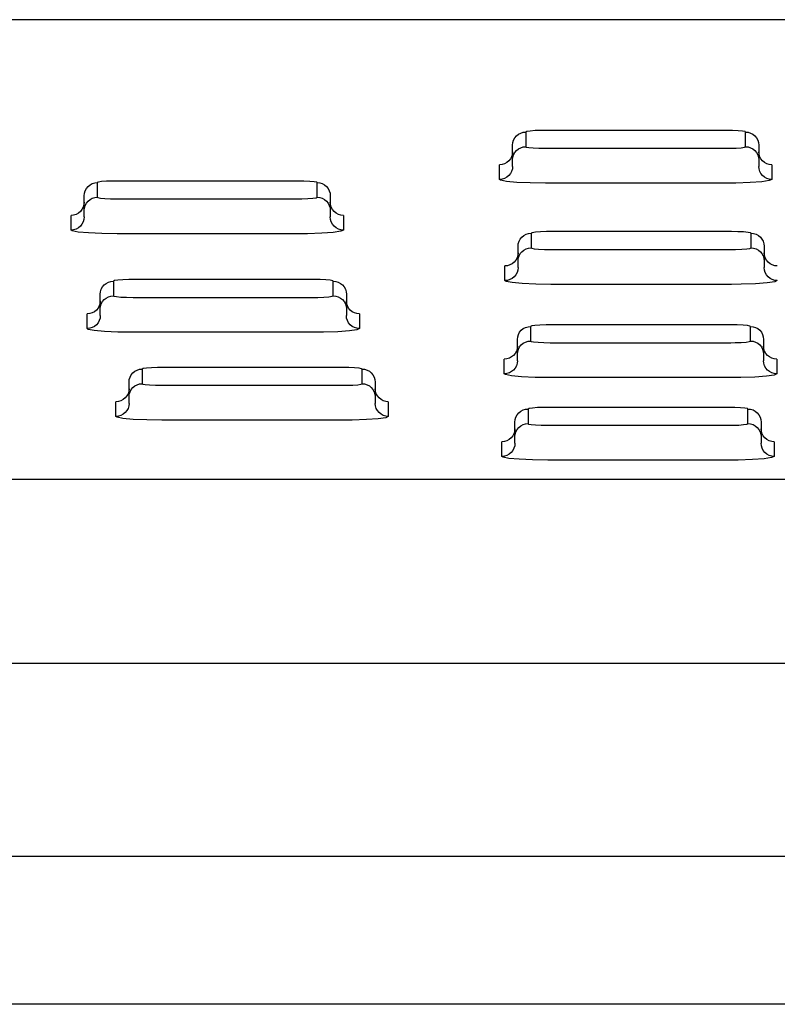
# Model space of a CAD drawing. Header units: millimetres. Extents: x 0 to 0.9, y 0 to 0.06.
# Tile 3 of 5: x 0.412 to 0.458, y 0 to 0.06. Entities that reach past the tile are written whole.
import ezdxf

# ---------------------------------------------------------------- set-up
doc = ezdxf.new("R2010")
doc.units = ezdxf.units.MM
doc.layers.add('BLOCKS', color=3, linetype='Continuous')

msp = doc.modelspace()

# ---------------------------------------------------------------- linework, layer by layer
at = {"layer": 'BLOCKS'}
for p, q in [((0.8648787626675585, 0.06000000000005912), (0.03512123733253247, 0.05999791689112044)), ((0.4431344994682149, 0.05315494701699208), (0.4431344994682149, 0.05226219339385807)), ((0.4553344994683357, 0.05325233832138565), (0.4443344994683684, 0.05325233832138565)), ((0.4565344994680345, 0.05226219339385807), (0.4565344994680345, 0.05315494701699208)), ((0.4423344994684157, 0.05146481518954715), (0.4423344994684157, 0.05235756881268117)), ((0.4573344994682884, 0.05235756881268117), (0.4573344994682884, 0.05146481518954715)), ((0.4443344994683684, 0.0521648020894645), (0.4553344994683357, 0.0521648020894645)), ((0.4415344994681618, 0.05026612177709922), (0.4415344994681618, 0.05115887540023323)), ((0.4423344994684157, 0.05106349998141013), (0.4423344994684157, 0.05146481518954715)), ((0.4573344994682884, 0.05146481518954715), (0.4573344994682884, 0.05106349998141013)), ((0.4581344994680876, 0.05115887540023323), (0.4581344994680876, 0.05026612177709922)), ((0.4170215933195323, 0.05007088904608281), (0.4170215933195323, 0.04917813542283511)), ((0.4292215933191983, 0.05016828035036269), (0.418221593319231, 0.05016828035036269)), ((0.4304215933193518, 0.04917813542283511), (0.4304215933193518, 0.05007088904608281)), ((0.4553344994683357, 0.05003887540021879), (0.4443344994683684, 0.05003887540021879)), ((0.4162215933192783, 0.0483807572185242), (0.4162215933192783, 0.04927351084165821)), ((0.4312215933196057, 0.04927351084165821), (0.4312215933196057, 0.0483807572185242)), ((0.418221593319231, 0.04908074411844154), (0.4292215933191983, 0.04908074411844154)), ((0.4154215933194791, 0.04718206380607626), (0.4154215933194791, 0.04807481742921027)), ((0.4162215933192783, 0.04797944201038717), (0.4162215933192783, 0.0483807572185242)), ((0.4312215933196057, 0.0483807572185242), (0.4312215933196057, 0.04797944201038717)), ((0.4320215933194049, 0.04807481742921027), (0.4320215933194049, 0.04718206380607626)), ((0.4292215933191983, 0.04695481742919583), (0.418221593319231, 0.04695481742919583)), ((0.4434655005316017, 0.04698945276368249), (0.4434655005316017, 0.04609669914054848)), ((0.4556655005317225, 0.04708684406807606), (0.4446655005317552, 0.04708684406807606)), ((0.456865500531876, 0.04609669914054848), (0.456865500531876, 0.04698945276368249)), ((0.4426655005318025, 0.04529932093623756), (0.4426655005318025, 0.04619207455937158)), ((0.4446655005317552, 0.04599930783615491), (0.4556655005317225, 0.04599930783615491)), ((0.4576655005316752, 0.04619207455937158), (0.4576655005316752, 0.04529932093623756)), ((0.4426655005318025, 0.04489800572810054), (0.4426655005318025, 0.04529932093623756)), ((0.4576655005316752, 0.04529932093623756), (0.4576655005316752, 0.04489800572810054)), ((0.4418655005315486, 0.04410062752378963), (0.4418655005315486, 0.04499338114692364)), ((0.4180025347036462, 0.04406771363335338), (0.4180025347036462, 0.04317496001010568)), ((0.4302025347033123, 0.04416510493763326), (0.419202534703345, 0.04416510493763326)), ((0.4314025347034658, 0.04317496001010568), (0.4314025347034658, 0.04406771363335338)), ((0.4556655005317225, 0.0438733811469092), (0.4446655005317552, 0.0438733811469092)), ((0.4172025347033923, 0.04237758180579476), (0.4172025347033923, 0.04327033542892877)), ((0.4322025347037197, 0.04327033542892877), (0.4322025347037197, 0.04237758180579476)), ((0.419202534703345, 0.04307756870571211), (0.4302025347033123, 0.04307756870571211)), ((0.4164025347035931, 0.04117888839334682), (0.4164025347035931, 0.04207164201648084)), ((0.4172025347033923, 0.04197626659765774), (0.4172025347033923, 0.04237758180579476)), ((0.4322025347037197, 0.04237758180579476), (0.4322025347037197, 0.04197626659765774)), ((0.4330025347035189, 0.04207164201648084), (0.4330025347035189, 0.04117888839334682)), ((0.4556280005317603, 0.04140568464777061), (0.4446280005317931, 0.04140568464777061)), ((0.4302025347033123, 0.04095164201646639), (0.419202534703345, 0.04095164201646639)), ((0.4434280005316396, 0.04130829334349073), (0.4434280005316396, 0.04041553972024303)), ((0.4568280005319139, 0.04041553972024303), (0.4568280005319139, 0.04130829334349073)), ((0.4426280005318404, 0.03961816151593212), (0.4426280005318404, 0.04051091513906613)), ((0.4446280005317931, 0.04031814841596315), (0.4556280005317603, 0.04031814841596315)), ((0.457628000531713, 0.04051091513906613), (0.457628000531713, 0.03961816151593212)), ((0.4426280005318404, 0.03921684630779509), (0.4426280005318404, 0.03961816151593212)), ((0.457628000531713, 0.03961816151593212), (0.457628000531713, 0.03921684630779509)), ((0.4418280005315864, 0.03841946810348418), (0.4418280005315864, 0.03931222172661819)), ((0.4584280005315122, 0.03931222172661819), (0.4584280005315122, 0.03841946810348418)), ((0.4197560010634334, 0.03871119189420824), (0.4197560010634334, 0.03781843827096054)), ((0.4319560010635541, 0.03880858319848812), (0.4209560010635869, 0.03880858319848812)), ((0.4331560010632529, 0.03781843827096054), (0.4331560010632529, 0.03871119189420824)), ((0.4189560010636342, 0.03702106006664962), (0.4189560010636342, 0.03791381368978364)), ((0.4339560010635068, 0.03791381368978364), (0.4339560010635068, 0.03702106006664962)), ((0.4556280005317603, 0.03819222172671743), (0.4446280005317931, 0.03819222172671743)), ((0.4209560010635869, 0.03772104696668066), (0.4319560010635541, 0.03772104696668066)), ((0.4181560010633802, 0.03582236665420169), (0.4181560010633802, 0.0367151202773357)), ((0.4189560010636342, 0.0366197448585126), (0.4189560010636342, 0.03702106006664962)), ((0.4339560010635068, 0.03702106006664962), (0.4339560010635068, 0.0366197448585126)), ((0.434756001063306, 0.0367151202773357), (0.434756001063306, 0.03582236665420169)), ((0.4432780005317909, 0.03627640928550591), (0.4432780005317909, 0.03538365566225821)), ((0.4554780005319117, 0.03637380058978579), (0.4444780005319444, 0.03637380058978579)), ((0.4566780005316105, 0.03538365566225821), (0.4566780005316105, 0.03627640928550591)), ((0.4319560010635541, 0.03559512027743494), (0.4209560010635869, 0.03559512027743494)), ((0.442478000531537, 0.03458627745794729), (0.442478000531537, 0.0354790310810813)), ((0.4574780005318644, 0.0354790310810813), (0.4574780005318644, 0.03458627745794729)), ((0.4444780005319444, 0.03528626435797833), (0.4554780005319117, 0.03528626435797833)), ((0.4416780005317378, 0.03338758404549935), (0.4416780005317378, 0.03428033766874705)), ((0.442478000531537, 0.03418496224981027), (0.442478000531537, 0.03458627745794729)), ((0.4574780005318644, 0.03458627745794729), (0.4574780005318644, 0.03418496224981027)), ((0.4582780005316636, 0.03428033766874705), (0.4582780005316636, 0.03338758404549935)), ((0.4554780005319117, 0.03316033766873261), (0.4444780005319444, 0.03316033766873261)), ((0.3853226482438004, 0.03200000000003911), (0.5146773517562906, 0.03200000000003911)), ((0.4050000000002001, 0.02078803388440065), (0.4949999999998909, 0.02078803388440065)), ((0.4969999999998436, 0.009000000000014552), (0.4029999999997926, 0.009000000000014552)), ((0.4397548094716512, 0), (0.3172949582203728, 0)), ((0.4602451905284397, 0), (0.4397548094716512, 0))]:
    msp.add_line(p, q, dxfattribs=at)
at = {"layer": 'BLOCKS', "flags": 128}
for points in [[(0.442334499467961, 0.05235756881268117), (0.4423498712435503, 0.05251312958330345), (0.4423953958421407, 0.0526627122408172), (0.4424693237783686, 0.05280056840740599), (0.4425688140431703, 0.05292140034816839), (0.4426900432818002, 0.05302056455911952), (0.4428283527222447, 0.05309425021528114), (0.442978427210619, 0.053139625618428), (0.4431344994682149, 0.05315494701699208)], [(0.4443344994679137, 0.05325233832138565), (0.4440748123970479, 0.05325003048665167), (0.4437014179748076, 0.05323768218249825), (0.4433989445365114, 0.05321593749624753), (0.4432024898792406, 0.05318726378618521), (0.4431344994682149, 0.05315494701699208)], [(0.4565344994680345, 0.05315494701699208), (0.4565043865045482, 0.05317662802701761), (0.4563501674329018, 0.05320681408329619), (0.4560822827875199, 0.05323111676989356), (0.4557307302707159, 0.05324687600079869), (0.455334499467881, 0.05325233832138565)], [(0.4565344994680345, 0.05315494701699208), (0.4566905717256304, 0.053139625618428), (0.4568406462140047, 0.05309425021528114), (0.4569789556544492, 0.05302056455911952), (0.4571001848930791, 0.05292140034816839), (0.4571996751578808, 0.05280056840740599), (0.4572736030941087, 0.0526627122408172), (0.4573191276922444, 0.05251312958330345), (0.4573344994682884, 0.05235756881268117)], [(0.442334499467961, 0.05146481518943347), (0.4423498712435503, 0.05162037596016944), (0.4423953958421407, 0.0517699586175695), (0.4424693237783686, 0.05190781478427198), (0.4425688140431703, 0.05202864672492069), (0.4426900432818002, 0.05212781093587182), (0.4428283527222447, 0.05220149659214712), (0.442978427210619, 0.0522468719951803), (0.4431344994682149, 0.05226219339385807)], [(0.4431344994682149, 0.05226219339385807), (0.4431646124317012, 0.05224051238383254), (0.4433188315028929, 0.05221032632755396), (0.4435867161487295, 0.05218602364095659), (0.4439382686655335, 0.05217026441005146), (0.4443344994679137, 0.0521648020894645)], [(0.455334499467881, 0.0521648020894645), (0.4555941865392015, 0.05216710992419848), (0.4559675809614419, 0.0521794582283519), (0.456270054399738, 0.05220120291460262), (0.4564665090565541, 0.05222987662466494), (0.4565344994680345, 0.05226219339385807)], [(0.4565344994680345, 0.05226219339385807), (0.4566905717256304, 0.0522468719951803), (0.4568406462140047, 0.05220149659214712), (0.4569789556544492, 0.05212781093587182), (0.4571001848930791, 0.05202864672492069), (0.4571996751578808, 0.05190781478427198), (0.4572736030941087, 0.0517699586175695), (0.4573191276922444, 0.05162037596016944), (0.4573344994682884, 0.05146481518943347)], [(0.442334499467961, 0.05195625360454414), (0.4423191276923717, 0.05180069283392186), (0.442273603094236, 0.05165111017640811), (0.4421996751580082, 0.05151325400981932), (0.4421001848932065, 0.05139242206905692), (0.4419789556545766, 0.05129325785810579), (0.441840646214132, 0.05121957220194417), (0.4416905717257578, 0.05117419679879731), (0.4415344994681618, 0.05115887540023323)], [(0.4581344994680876, 0.05115887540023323), (0.4579784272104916, 0.05117419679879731), (0.4578283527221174, 0.05121957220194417), (0.4576900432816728, 0.05129325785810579), (0.4575688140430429, 0.05139242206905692), (0.4574693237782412, 0.05151325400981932), (0.4573953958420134, 0.05165111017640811), (0.4573498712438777, 0.05180069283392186), (0.4573344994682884, 0.05195625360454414)], [(0.442334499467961, 0.05106349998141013), (0.4423191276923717, 0.05090793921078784), (0.442273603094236, 0.0507583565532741), (0.4421996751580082, 0.05062050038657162), (0.4421001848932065, 0.05049966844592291), (0.4419789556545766, 0.05040050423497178), (0.441840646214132, 0.05032681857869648), (0.4416905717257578, 0.0502814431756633), (0.4415344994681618, 0.05026612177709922)], [(0.4581344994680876, 0.05026612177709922), (0.4579784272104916, 0.0502814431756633), (0.4578283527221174, 0.05032681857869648), (0.4576900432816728, 0.05040050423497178), (0.4575688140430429, 0.05049966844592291), (0.4574693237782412, 0.05062050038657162), (0.4573953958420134, 0.0507583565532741), (0.4573498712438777, 0.05090793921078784), (0.4573344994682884, 0.05106349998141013)], [(0.4162215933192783, 0.04927351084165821), (0.4162369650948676, 0.0494290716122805), (0.416282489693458, 0.04957865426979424), (0.4163564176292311, 0.04971651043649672), (0.4164559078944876, 0.04983734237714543), (0.4165771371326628, 0.04993650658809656), (0.4167154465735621, 0.05001019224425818), (0.4168655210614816, 0.05005556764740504), (0.4170215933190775, 0.05007088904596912)], [(0.418221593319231, 0.05016828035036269), (0.4179619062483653, 0.05016597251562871), (0.4175885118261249, 0.05015362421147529), (0.4172860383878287, 0.05013187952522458), (0.4170895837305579, 0.05010320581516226), (0.4170215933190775, 0.05007088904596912)], [(0.4304215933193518, 0.05007088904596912), (0.4303914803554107, 0.05009257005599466), (0.4302372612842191, 0.05012275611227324), (0.4299693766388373, 0.0501470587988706), (0.4296178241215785, 0.05016281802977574), (0.4292215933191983, 0.05016828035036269)], [(0.4304215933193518, 0.05007088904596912), (0.4305776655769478, 0.05005556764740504), (0.430727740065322, 0.05001019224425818), (0.4308660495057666, 0.04993650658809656), (0.4309872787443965, 0.04983734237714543), (0.4310867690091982, 0.04971651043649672), (0.431160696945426, 0.04957865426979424), (0.4312062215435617, 0.0494290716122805), (0.431221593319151, 0.04927351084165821)], [(0.4443344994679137, 0.05003887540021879), (0.4434099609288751, 0.05005162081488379), (0.4425896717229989, 0.05008839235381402), (0.4419646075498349, 0.05014509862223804), (0.4416047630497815, 0.0502155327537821), (0.4415344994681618, 0.05026612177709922)], [(0.4581344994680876, 0.05026612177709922), (0.4579758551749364, 0.05019071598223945), (0.4575174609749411, 0.0501238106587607), (0.4568116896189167, 0.05007307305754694), (0.4559404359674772, 0.0500442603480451), (0.455334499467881, 0.05003887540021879)], [(0.4162215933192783, 0.04887219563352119), (0.416206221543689, 0.0487166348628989), (0.4161606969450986, 0.04856705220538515), (0.4160867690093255, 0.04842919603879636), (0.415987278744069, 0.04830836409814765), (0.4158660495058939, 0.04820919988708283), (0.4157277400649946, 0.04813551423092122), (0.4155776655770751, 0.04809013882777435), (0.4154215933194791, 0.04807481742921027)], [(0.4162215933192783, 0.04838075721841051), (0.4162369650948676, 0.04853631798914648), (0.416282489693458, 0.04868590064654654), (0.4163564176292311, 0.04882375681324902), (0.4164559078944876, 0.04894458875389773), (0.4165771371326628, 0.04904375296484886), (0.4167154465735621, 0.04911743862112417), (0.4168655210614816, 0.04916281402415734), (0.4170215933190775, 0.04917813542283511)], [(0.4170215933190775, 0.04917813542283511), (0.4170517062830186, 0.04915645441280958), (0.4172059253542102, 0.049126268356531), (0.4174738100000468, 0.04910196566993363), (0.4178253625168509, 0.0490862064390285), (0.418221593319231, 0.04908074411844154)], [(0.4292215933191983, 0.04908074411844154), (0.4294812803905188, 0.04908305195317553), (0.4298546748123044, 0.04909540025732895), (0.4301571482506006, 0.04911714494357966), (0.4303536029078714, 0.04914581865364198), (0.4304215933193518, 0.04917813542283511)], [(0.4304215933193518, 0.04917813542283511), (0.4305776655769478, 0.04916281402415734), (0.430727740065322, 0.04911743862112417), (0.4308660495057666, 0.04904375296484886), (0.4309872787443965, 0.04894458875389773), (0.4310867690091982, 0.04882375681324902), (0.431160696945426, 0.04868590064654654), (0.4312062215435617, 0.04853631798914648), (0.431221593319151, 0.04838075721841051)], [(0.4320215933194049, 0.04807481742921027), (0.431865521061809, 0.04809013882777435), (0.4317154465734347, 0.04813551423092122), (0.4315771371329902, 0.04820919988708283), (0.4314559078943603, 0.04830836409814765), (0.4313564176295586, 0.04842919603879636), (0.4312824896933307, 0.04856705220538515), (0.4312369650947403, 0.0487166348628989), (0.431221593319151, 0.04887219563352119)], [(0.4162215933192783, 0.04797944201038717), (0.416206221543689, 0.04782388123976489), (0.4161606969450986, 0.04767429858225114), (0.4160867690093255, 0.04753644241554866), (0.415987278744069, 0.04741561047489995), (0.4158660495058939, 0.04731644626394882), (0.4157277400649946, 0.04724276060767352), (0.4155776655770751, 0.04719738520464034), (0.4154215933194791, 0.04718206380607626)], [(0.4320215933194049, 0.04718206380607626), (0.431865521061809, 0.04719738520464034), (0.4317154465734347, 0.04724276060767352), (0.4315771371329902, 0.04731644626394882), (0.4314559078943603, 0.04741561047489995), (0.4313564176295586, 0.04753644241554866), (0.4312824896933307, 0.04767429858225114), (0.4312369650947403, 0.04782388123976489), (0.431221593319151, 0.04797944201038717)], [(0.418221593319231, 0.04695481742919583), (0.4172970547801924, 0.04696756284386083), (0.4164767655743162, 0.04700433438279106), (0.4158517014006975, 0.04706104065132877), (0.4154918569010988, 0.04713147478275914), (0.4154215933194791, 0.04718206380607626)], [(0.4320215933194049, 0.04718206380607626), (0.4318629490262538, 0.0471066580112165), (0.4314045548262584, 0.04703975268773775), (0.430698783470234, 0.04698901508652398), (0.4298275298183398, 0.04696020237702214), (0.4292215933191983, 0.04695481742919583)], [(0.4426655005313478, 0.04619207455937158), (0.4426808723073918, 0.04634763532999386), (0.4427263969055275, 0.04649721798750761), (0.4428003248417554, 0.0466350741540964), (0.4428998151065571, 0.0467559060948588), (0.443021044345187, 0.04685507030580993), (0.4431593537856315, 0.04692875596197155), (0.4433094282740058, 0.04697413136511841), (0.4434655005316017, 0.04698945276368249)], [(0.4446655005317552, 0.04708684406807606), (0.4444058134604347, 0.04708453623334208), (0.4440324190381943, 0.04707218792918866), (0.4437299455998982, 0.04705044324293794), (0.4435334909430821, 0.04702176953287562), (0.4434655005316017, 0.04698945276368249)], [(0.4568655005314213, 0.04698945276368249), (0.456835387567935, 0.04701113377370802), (0.4566811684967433, 0.04704131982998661), (0.4564132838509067, 0.04706562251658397), (0.4560617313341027, 0.0470813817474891), (0.4556655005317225, 0.04708684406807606)], [(0.4568655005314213, 0.04698945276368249), (0.4570215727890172, 0.04697413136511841), (0.4571716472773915, 0.04692875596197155), (0.457309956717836, 0.04685507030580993), (0.4574311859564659, 0.0467559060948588), (0.4575306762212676, 0.0466350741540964), (0.4576046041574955, 0.04649721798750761), (0.4576501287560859, 0.04634763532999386), (0.4576655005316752, 0.04619207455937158)], [(0.4426655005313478, 0.04579075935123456), (0.4426501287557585, 0.04563519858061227), (0.4426046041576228, 0.04548561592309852), (0.442530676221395, 0.04534775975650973), (0.4424311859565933, 0.04522692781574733), (0.4423099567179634, 0.0451277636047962), (0.4421716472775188, 0.04505407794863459), (0.4420215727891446, 0.04500870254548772), (0.4418655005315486, 0.04499338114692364)], [(0.4426655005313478, 0.04529932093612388), (0.4426808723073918, 0.04545488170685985), (0.4427263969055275, 0.04560446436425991), (0.4428003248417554, 0.04574232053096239), (0.4428998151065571, 0.0458631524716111), (0.443021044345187, 0.04596231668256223), (0.4431593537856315, 0.04603600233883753), (0.4433094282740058, 0.04608137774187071), (0.4434655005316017, 0.04609669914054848)], [(0.4434655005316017, 0.04609669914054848), (0.443495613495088, 0.04607501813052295), (0.4436498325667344, 0.04604483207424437), (0.4439177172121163, 0.046020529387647), (0.4442692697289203, 0.04600477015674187), (0.4446655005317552, 0.04599930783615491)], [(0.4556655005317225, 0.04599930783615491), (0.4559251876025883, 0.0460016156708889), (0.4562985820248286, 0.04601396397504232), (0.4566010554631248, 0.04603570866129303), (0.4567975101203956, 0.04606438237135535), (0.4568655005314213, 0.04609669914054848)], [(0.4568655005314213, 0.04609669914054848), (0.4570215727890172, 0.04608137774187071), (0.4571716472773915, 0.04603600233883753), (0.457309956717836, 0.04596231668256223), (0.4574311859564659, 0.0458631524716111), (0.4575306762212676, 0.04574232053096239), (0.4576046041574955, 0.04560446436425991), (0.4576501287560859, 0.04545488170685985), (0.4576655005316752, 0.04529932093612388)], [(0.4584655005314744, 0.04499338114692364), (0.4583094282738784, 0.04500870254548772), (0.4581593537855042, 0.04505407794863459), (0.4580210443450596, 0.0451277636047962), (0.4578998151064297, 0.04522692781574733), (0.457800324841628, 0.04534775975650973), (0.4577263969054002, 0.04548561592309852), (0.4576808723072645, 0.04563519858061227), (0.4576655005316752, 0.04579075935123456)], [(0.4426655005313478, 0.04489800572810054), (0.4426501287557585, 0.04474244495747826), (0.4426046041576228, 0.04459286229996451), (0.442530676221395, 0.04445500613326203), (0.4424311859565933, 0.04433417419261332), (0.4423099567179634, 0.04423500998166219), (0.4421716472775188, 0.04416132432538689), (0.4420215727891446, 0.04411594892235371), (0.4418655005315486, 0.04410062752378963)], [(0.4584655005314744, 0.04410062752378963), (0.4583094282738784, 0.04411594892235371), (0.4581593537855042, 0.04416132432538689), (0.4580210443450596, 0.04423500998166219), (0.4578998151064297, 0.04433417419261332), (0.457800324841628, 0.04445500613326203), (0.4577263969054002, 0.04459286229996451), (0.4576808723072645, 0.04474244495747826), (0.4576655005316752, 0.04489800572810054)], [(0.4172025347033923, 0.04327033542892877), (0.4172179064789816, 0.04342589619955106), (0.417263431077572, 0.04357547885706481), (0.4173373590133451, 0.04371333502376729), (0.4174368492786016, 0.043834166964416), (0.4175580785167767, 0.04393333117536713), (0.4176963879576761, 0.04400701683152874), (0.4178464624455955, 0.04405239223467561), (0.4180025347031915, 0.04406771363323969)], [(0.419202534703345, 0.04416510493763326), (0.4189428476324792, 0.04416279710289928), (0.4185694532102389, 0.04415044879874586), (0.4182669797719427, 0.04412870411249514), (0.4180705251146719, 0.04410003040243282), (0.4180025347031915, 0.04406771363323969)], [(0.4314025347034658, 0.04406771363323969), (0.4313724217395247, 0.04408939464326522), (0.4312182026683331, 0.0441195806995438), (0.4309503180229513, 0.04414388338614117), (0.4305987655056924, 0.0441596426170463), (0.4302025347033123, 0.04416510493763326)], [(0.4314025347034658, 0.04406771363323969), (0.4315586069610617, 0.04405239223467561), (0.431708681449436, 0.04400701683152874), (0.4318469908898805, 0.04393333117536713), (0.4319682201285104, 0.043834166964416), (0.4320677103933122, 0.04371333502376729), (0.43214163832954, 0.04357547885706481), (0.4321871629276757, 0.04342589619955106), (0.432202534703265, 0.04327033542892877)], [(0.4446655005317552, 0.0438733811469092), (0.4437409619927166, 0.0438861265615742), (0.4429206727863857, 0.04392289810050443), (0.4422956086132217, 0.04397960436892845), (0.441935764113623, 0.04405003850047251), (0.4418655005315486, 0.04410062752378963)], [(0.4584655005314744, 0.04410062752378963), (0.4583068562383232, 0.04402522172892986), (0.4578484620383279, 0.04395831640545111), (0.4571426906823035, 0.04390757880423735), (0.456271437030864, 0.04387876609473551), (0.4556655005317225, 0.0438733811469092)], [(0.4172025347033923, 0.04286902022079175), (0.417187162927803, 0.04271345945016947), (0.4171416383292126, 0.04256387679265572), (0.4170677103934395, 0.04242602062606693), (0.416968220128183, 0.04230518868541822), (0.4168469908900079, 0.0422060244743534), (0.4167086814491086, 0.04213233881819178), (0.4165586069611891, 0.04208696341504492), (0.4164025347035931, 0.04207164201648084)], [(0.4172025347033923, 0.04237758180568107), (0.4172179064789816, 0.04253314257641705), (0.417263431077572, 0.04268272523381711), (0.4173373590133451, 0.04282058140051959), (0.4174368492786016, 0.0429414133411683), (0.4175580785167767, 0.04304057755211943), (0.4176963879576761, 0.04311426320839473), (0.4178464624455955, 0.04315963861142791), (0.4180025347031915, 0.04317496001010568)], [(0.4180025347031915, 0.04317496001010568), (0.4180326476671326, 0.04315327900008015), (0.4181868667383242, 0.04312309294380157), (0.4184547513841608, 0.0430987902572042), (0.4188063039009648, 0.04308303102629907), (0.419202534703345, 0.04307756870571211)], [(0.4302025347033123, 0.04307756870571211), (0.4304622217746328, 0.04307987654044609), (0.4308356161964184, 0.04309222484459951), (0.4311380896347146, 0.04311396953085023), (0.4313345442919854, 0.04314264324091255), (0.4314025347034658, 0.04317496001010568)], [(0.4314025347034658, 0.04317496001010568), (0.4315586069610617, 0.04315963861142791), (0.431708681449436, 0.04311426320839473), (0.4318469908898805, 0.04304057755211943), (0.4319682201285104, 0.0429414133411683), (0.4320677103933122, 0.04282058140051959), (0.43214163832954, 0.04268272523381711), (0.4321871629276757, 0.04253314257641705), (0.432202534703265, 0.04237758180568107)], [(0.4330025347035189, 0.04207164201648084), (0.432846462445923, 0.04208696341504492), (0.4326963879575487, 0.04213233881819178), (0.4325580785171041, 0.0422060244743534), (0.4324368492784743, 0.04230518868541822), (0.4323373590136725, 0.04242602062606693), (0.4322634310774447, 0.04256387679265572), (0.4322179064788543, 0.04271345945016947), (0.432202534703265, 0.04286902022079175)], [(0.4172025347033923, 0.04197626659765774), (0.417187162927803, 0.04182070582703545), (0.4171416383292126, 0.04167112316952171), (0.4170677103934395, 0.04153326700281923), (0.416968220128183, 0.04141243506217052), (0.4168469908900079, 0.04131327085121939), (0.4167086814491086, 0.04123958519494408), (0.4165586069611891, 0.04119420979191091), (0.4164025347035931, 0.04117888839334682)], [(0.4330025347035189, 0.04117888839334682), (0.432846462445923, 0.04119420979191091), (0.4326963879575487, 0.04123958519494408), (0.4325580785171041, 0.04131327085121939), (0.4324368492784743, 0.04141243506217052), (0.4323373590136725, 0.04153326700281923), (0.4322634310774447, 0.04167112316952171), (0.4322179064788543, 0.04182070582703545), (0.432202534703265, 0.04197626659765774)], [(0.4446280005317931, 0.04140568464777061), (0.4443683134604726, 0.04140337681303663), (0.4439949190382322, 0.04139102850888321), (0.443692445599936, 0.0413692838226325), (0.44349599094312, 0.04134061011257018), (0.4434280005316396, 0.04130829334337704)], [(0.4568280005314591, 0.04130829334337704), (0.4567978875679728, 0.04132997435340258), (0.4566436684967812, 0.04136016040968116), (0.4563757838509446, 0.04138446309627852), (0.4560242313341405, 0.04140022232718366), (0.4556280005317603, 0.04140568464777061)], [(0.419202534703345, 0.04095164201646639), (0.4182779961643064, 0.0409643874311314), (0.4174577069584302, 0.04100115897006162), (0.4168326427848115, 0.04105786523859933), (0.4164727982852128, 0.04112829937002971), (0.4164025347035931, 0.04117888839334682)], [(0.4330025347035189, 0.04117888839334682), (0.4328438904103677, 0.04110348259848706), (0.4323854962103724, 0.04103657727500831), (0.431679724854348, 0.04098583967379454), (0.4308084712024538, 0.04095702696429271), (0.4302025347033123, 0.04095164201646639)], [(0.4426280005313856, 0.04051091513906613), (0.4426433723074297, 0.04066647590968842), (0.4426888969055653, 0.04081605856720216), (0.4427628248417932, 0.04095391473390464), (0.4428623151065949, 0.04107474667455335), (0.4429835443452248, 0.04117391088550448), (0.4431218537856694, 0.04124759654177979), (0.4432719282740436, 0.04129297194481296), (0.4434280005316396, 0.04130829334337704)], [(0.4568280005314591, 0.04130829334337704), (0.4569840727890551, 0.04129297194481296), (0.4571341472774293, 0.04124759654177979), (0.4572724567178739, 0.04117391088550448), (0.4573936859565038, 0.04107474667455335), (0.4574931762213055, 0.04095391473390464), (0.4575671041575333, 0.04081605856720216), (0.457612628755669, 0.04066647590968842), (0.457628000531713, 0.04051091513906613)], [(0.4426280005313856, 0.03961816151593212), (0.4426433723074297, 0.0397737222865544), (0.4426888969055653, 0.03992330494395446), (0.4427628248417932, 0.04006116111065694), (0.4428623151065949, 0.04018199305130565), (0.4429835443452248, 0.04028115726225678), (0.4431218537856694, 0.04035484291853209), (0.4432719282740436, 0.04040021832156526), (0.4434280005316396, 0.04041553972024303)], [(0.4434280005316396, 0.04041553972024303), (0.4434581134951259, 0.0403938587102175), (0.4436123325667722, 0.04036367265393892), (0.4438802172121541, 0.04033936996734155), (0.4442317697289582, 0.04032361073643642), (0.4446280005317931, 0.04031814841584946)], [(0.4556280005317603, 0.04031814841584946), (0.4558876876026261, 0.04032045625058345), (0.4562610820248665, 0.04033280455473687), (0.4565635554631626, 0.04035454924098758), (0.4567600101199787, 0.0403832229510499), (0.4568280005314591, 0.04041553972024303)], [(0.4568280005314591, 0.04041553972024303), (0.4569840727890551, 0.04040021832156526), (0.4571341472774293, 0.04035484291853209), (0.4572724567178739, 0.04028115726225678), (0.4573936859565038, 0.04018199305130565), (0.4574931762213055, 0.04006116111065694), (0.4575671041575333, 0.03992330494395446), (0.457612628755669, 0.0397737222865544), (0.457628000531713, 0.03961816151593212)], [(0.4426280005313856, 0.04010959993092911), (0.4426126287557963, 0.03995403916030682), (0.4425671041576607, 0.03980445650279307), (0.4424931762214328, 0.03966660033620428), (0.4423936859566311, 0.03954576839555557), (0.4422724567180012, 0.03944660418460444), (0.4421341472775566, 0.03937291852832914), (0.4419840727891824, 0.03932754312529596), (0.4418280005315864, 0.03931222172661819)], [(0.4584280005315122, 0.03931222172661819), (0.4582719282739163, 0.03932754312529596), (0.458121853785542, 0.03937291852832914), (0.4579835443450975, 0.03944660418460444), (0.4578623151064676, 0.03954576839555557), (0.4577628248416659, 0.03966660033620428), (0.457688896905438, 0.03980445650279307), (0.4576433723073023, 0.03995403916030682), (0.457628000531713, 0.04010959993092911)], [(0.4426280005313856, 0.03921684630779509), (0.4426126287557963, 0.03906128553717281), (0.4425671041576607, 0.03891170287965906), (0.4424931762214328, 0.03877384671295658), (0.4423936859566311, 0.03865301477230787), (0.4422724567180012, 0.03855385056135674), (0.4421341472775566, 0.03848016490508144), (0.4419840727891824, 0.03843478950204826), (0.4418280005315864, 0.03841946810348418)], [(0.4584280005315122, 0.03841946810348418), (0.4582719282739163, 0.03843478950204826), (0.458121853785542, 0.03848016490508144), (0.4579835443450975, 0.03855385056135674), (0.4578623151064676, 0.03865301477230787), (0.4577628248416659, 0.03877384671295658), (0.457688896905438, 0.03891170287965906), (0.4576433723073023, 0.03906128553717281), (0.457628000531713, 0.03921684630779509)], [(0.4189560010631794, 0.03791381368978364), (0.4189713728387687, 0.03806937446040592), (0.4190168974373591, 0.03821895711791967), (0.419090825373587, 0.03835681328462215), (0.4191903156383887, 0.03847764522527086), (0.4193115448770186, 0.03857680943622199), (0.4194498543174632, 0.03865049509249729), (0.4195999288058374, 0.03869587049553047), (0.4197560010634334, 0.03871119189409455)], [(0.4209560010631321, 0.03880858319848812), (0.4206963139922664, 0.03880627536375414), (0.420322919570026, 0.03879392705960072), (0.4200204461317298, 0.03877218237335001), (0.419823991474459, 0.03874350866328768), (0.4197560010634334, 0.03871119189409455)], [(0.4331560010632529, 0.03871119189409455), (0.4331258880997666, 0.03873287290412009), (0.4329716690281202, 0.03876305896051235), (0.4327037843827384, 0.03878736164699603), (0.4323522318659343, 0.03880312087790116), (0.4319560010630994, 0.03880858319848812)], [(0.4331560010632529, 0.03871119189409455), (0.4333120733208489, 0.03869587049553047), (0.4334621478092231, 0.03865049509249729), (0.4336004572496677, 0.03857680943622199), (0.4337216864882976, 0.03847764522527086), (0.4338211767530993, 0.03835681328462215), (0.4338951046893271, 0.03821895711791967), (0.4339406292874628, 0.03806937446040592), (0.4339560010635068, 0.03791381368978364)], [(0.4446280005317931, 0.03819222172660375), (0.4437034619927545, 0.03820496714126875), (0.4428831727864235, 0.03824173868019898), (0.4422581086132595, 0.03829844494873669), (0.4418982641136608, 0.03836887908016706), (0.4418280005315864, 0.03841946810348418)], [(0.4584280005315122, 0.03841946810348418), (0.4582693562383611, 0.03834406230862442), (0.4578109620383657, 0.03827715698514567), (0.4571051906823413, 0.0382264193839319), (0.4562339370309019, 0.03819760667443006), (0.4556280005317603, 0.03819222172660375)], [(0.4189560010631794, 0.03702106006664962), (0.4189713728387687, 0.03717662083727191), (0.4190168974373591, 0.03732620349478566), (0.419090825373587, 0.03746405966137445), (0.4191903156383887, 0.03758489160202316), (0.4193115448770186, 0.03768405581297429), (0.4194498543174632, 0.03775774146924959), (0.4195999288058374, 0.03780311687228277), (0.4197560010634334, 0.03781843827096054)], [(0.4197560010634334, 0.03781843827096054), (0.4197861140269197, 0.03779675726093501), (0.4199403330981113, 0.03776657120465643), (0.4202082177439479, 0.03774226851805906), (0.420559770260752, 0.03772650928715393), (0.4209560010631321, 0.03772104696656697)], [(0.4319560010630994, 0.03772104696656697), (0.4322156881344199, 0.03772335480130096), (0.4325890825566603, 0.03773570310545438), (0.4328915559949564, 0.03775744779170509), (0.4330880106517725, 0.03778612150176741), (0.4331560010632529, 0.03781843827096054)], [(0.4331560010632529, 0.03781843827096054), (0.4333120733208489, 0.03780311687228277), (0.4334621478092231, 0.03775774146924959), (0.4336004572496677, 0.03768405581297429), (0.4337216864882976, 0.03758489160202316), (0.4338211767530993, 0.03746405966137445), (0.4338951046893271, 0.03732620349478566), (0.4339406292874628, 0.03717662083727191), (0.4339560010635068, 0.03702106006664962)], [(0.4189560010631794, 0.0375124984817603), (0.4189406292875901, 0.03735693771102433), (0.4188951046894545, 0.03720735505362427), (0.4188211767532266, 0.03706949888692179), (0.4187216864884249, 0.03694866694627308), (0.418600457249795, 0.03684950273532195), (0.4184621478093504, 0.03677581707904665), (0.4183120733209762, 0.03673044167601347), (0.4181560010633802, 0.0367151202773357)], [(0.434756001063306, 0.0367151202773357), (0.4345999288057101, 0.03673044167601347), (0.4344498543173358, 0.03677581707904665), (0.4343115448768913, 0.03684950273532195), (0.4341903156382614, 0.03694866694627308), (0.4340908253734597, 0.03706949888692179), (0.4340168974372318, 0.03720735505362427), (0.4339713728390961, 0.03735693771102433), (0.4339560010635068, 0.0375124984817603)], [(0.4189560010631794, 0.0366197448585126), (0.4189406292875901, 0.03646418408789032), (0.4188951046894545, 0.03631460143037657), (0.4188211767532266, 0.03617674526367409), (0.4187216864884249, 0.03605591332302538), (0.418600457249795, 0.03595674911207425), (0.4184621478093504, 0.03588306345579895), (0.4183120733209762, 0.03583768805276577), (0.4181560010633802, 0.03582236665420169)], [(0.434756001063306, 0.03582236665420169), (0.4345999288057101, 0.03583768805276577), (0.4344498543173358, 0.03588306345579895), (0.4343115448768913, 0.03595674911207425), (0.4341903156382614, 0.03605591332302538), (0.4340908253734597, 0.03617674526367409), (0.4340168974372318, 0.03631460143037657), (0.4339713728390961, 0.03646418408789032), (0.4339560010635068, 0.0366197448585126)], [(0.442478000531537, 0.0354790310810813), (0.4424933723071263, 0.03563459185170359), (0.4425388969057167, 0.03578417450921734), (0.4426128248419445, 0.03592203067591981), (0.4427123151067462, 0.03604286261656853), (0.4428335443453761, 0.03614202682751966), (0.4429718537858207, 0.03621571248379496), (0.4431219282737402, 0.03626108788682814), (0.4432780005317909, 0.03627640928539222)], [(0.4444780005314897, 0.03637380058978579), (0.4442183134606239, 0.0363714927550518), (0.4438449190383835, 0.03635914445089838), (0.4435424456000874, 0.03633739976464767), (0.4433459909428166, 0.03630872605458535), (0.4432780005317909, 0.03627640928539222)], [(0.4566780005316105, 0.03627640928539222), (0.4566478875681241, 0.03629809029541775), (0.4564936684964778, 0.03632827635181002), (0.4562257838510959, 0.0363525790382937), (0.4558742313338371, 0.03636833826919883), (0.4554780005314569, 0.03637380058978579)], [(0.4566780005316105, 0.03627640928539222), (0.4568340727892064, 0.03626108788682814), (0.4569841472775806, 0.03621571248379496), (0.4571224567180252, 0.03614202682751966), (0.4572436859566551, 0.03604286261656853), (0.4573431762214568, 0.03592203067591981), (0.4574171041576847, 0.03578417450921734), (0.4574626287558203, 0.03563459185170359), (0.4574780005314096, 0.0354790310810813)], [(0.4209560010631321, 0.03559512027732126), (0.4200314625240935, 0.03560786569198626), (0.4192111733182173, 0.03564463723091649), (0.4185861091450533, 0.0357013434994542), (0.4182262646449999, 0.03577177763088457), (0.4181560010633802, 0.03582236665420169)], [(0.434756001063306, 0.03582236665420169), (0.4345973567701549, 0.03574696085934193), (0.4341389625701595, 0.03568005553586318), (0.4334331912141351, 0.03562931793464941), (0.4325619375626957, 0.03560050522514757), (0.4319560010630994, 0.03559512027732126)], [(0.442478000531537, 0.03507771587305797), (0.4424626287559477, 0.03492215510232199), (0.4424171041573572, 0.03477257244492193), (0.4423431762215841, 0.03463471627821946), (0.4422436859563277, 0.03451388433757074), (0.4421224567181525, 0.03441472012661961), (0.4419841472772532, 0.03434103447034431), (0.4418340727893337, 0.03429565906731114), (0.4416780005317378, 0.03428033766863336)], [(0.442478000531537, 0.03458627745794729), (0.4424933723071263, 0.03474183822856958), (0.4425388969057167, 0.03489142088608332), (0.4426128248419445, 0.03502927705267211), (0.4427123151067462, 0.03515010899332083), (0.4428335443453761, 0.03524927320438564), (0.4429718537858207, 0.03532295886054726), (0.4431219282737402, 0.03536833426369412), (0.4432780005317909, 0.03538365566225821)], [(0.4432780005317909, 0.03538365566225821), (0.4433081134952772, 0.03536197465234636), (0.4434623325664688, 0.03533178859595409), (0.4437302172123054, 0.03530748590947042), (0.4440817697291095, 0.0352917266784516), (0.4444780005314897, 0.03528626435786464)], [(0.4554780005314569, 0.03528626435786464), (0.4557376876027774, 0.03528857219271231), (0.4561110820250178, 0.03530092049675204), (0.4564135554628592, 0.03532266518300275), (0.45661001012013, 0.03535133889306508), (0.4566780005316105, 0.03538365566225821)], [(0.4566780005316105, 0.03538365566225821), (0.4568340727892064, 0.03536833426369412), (0.4569841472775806, 0.03532295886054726), (0.4571224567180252, 0.03524927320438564), (0.4572436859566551, 0.03515010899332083), (0.4573431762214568, 0.03502927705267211), (0.4574171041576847, 0.03489142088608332), (0.4574626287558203, 0.03474183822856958), (0.4574780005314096, 0.03458627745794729)], [(0.4582780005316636, 0.03428033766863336), (0.4581219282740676, 0.03429565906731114), (0.4579718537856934, 0.03434103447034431), (0.4578335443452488, 0.03441472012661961), (0.4577123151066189, 0.03451388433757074), (0.4576128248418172, 0.03463471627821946), (0.4575388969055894, 0.03477257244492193), (0.4574933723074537, 0.03492215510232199), (0.4574780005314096, 0.03507771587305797)], [(0.442478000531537, 0.03418496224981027), (0.4424626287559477, 0.03402940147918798), (0.4424171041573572, 0.03387981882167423), (0.4423431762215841, 0.03374196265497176), (0.4422436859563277, 0.03362113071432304), (0.4421224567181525, 0.03352196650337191), (0.4419841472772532, 0.0334482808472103), (0.4418340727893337, 0.03340290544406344), (0.4416780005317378, 0.03338758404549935)], [(0.4582780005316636, 0.03338758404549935), (0.4581219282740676, 0.03340290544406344), (0.4579718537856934, 0.0334482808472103), (0.4578335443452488, 0.03352196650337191), (0.4577123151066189, 0.03362113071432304), (0.4576128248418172, 0.03374196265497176), (0.4575388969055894, 0.03387981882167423), (0.4574933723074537, 0.03402940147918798), (0.4574780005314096, 0.03418496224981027)], [(0.4444780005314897, 0.03316033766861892), (0.443553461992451, 0.03317308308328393), (0.4427331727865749, 0.03320985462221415), (0.4421081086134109, 0.03326656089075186), (0.4417482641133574, 0.03333699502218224), (0.4416780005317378, 0.03338758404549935)], [(0.4582780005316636, 0.03338758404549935), (0.4581193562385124, 0.03331217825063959), (0.457660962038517, 0.03324527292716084), (0.4569551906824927, 0.03319453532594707), (0.4560839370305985, 0.03316572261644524), (0.4554780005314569, 0.03316033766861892)]]:
    msp.add_lwpolyline(points, dxfattribs=at)

doc.saveas('drawing.dxf')
